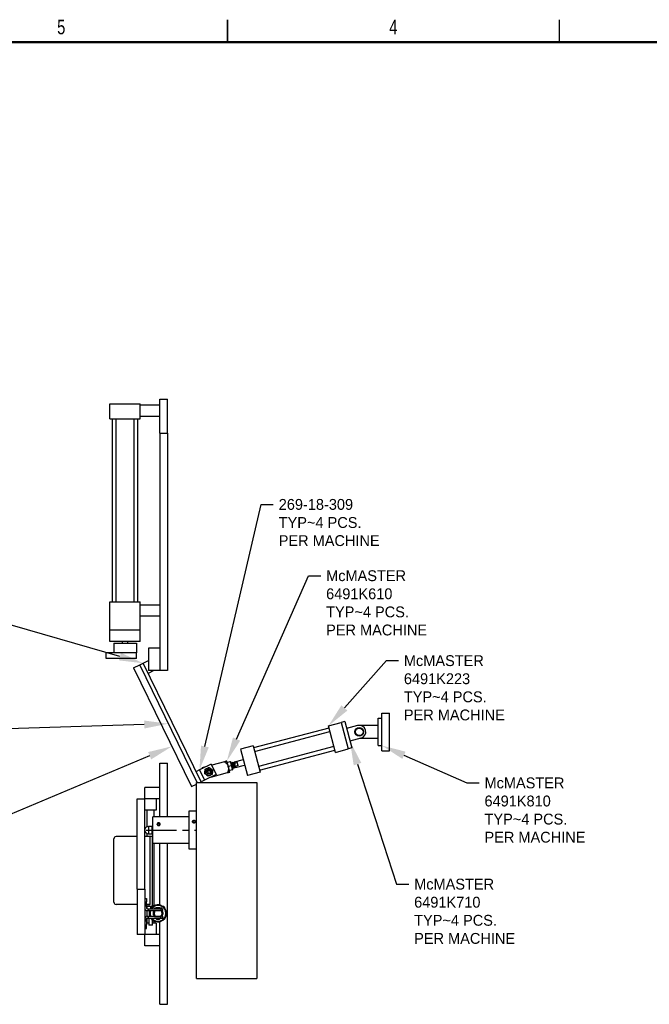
# Model space of a CAD drawing. Header units: inches. Extents: x 0.1 to 43.9, y 0.1 to 33.9.
# Tile 42 of 48: x 18.6 to 29, y 17.6 to 33.9. Entities that reach past the tile are written whole.
import ezdxf
from ezdxf import colors
from ezdxf.entities.mleader import LeaderData, LeaderLine
from ezdxf.math import Vec2, Vec3

# ---------------------------------------------------------------- set-up
doc = ezdxf.new("R2010")
doc.units = ezdxf.units.IN
doc.header["$MEASUREMENT"] = 0
doc.header["$PDSIZE"] = -1
doc.linetypes.add('CENTERX2', pattern=[0.8, 0.5, -0.1, 0.1, -0.1])
doc.styles.add('SLDTEXTSTYLE0', font='TXT', dxfattribs={"width": 0.75})

msp = doc.modelspace()

# ---------------------------------------------------------------- linework, layer by layer
at = {"color": 7, "linetype": 'Continuous', "lineweight": 25}
for p, q in [((22, 33.875), (22, 33.5)), ((22, 33.5), (22, 33.875)), ((27.5, 33.5), (27.5, 33.875)), ((20.054, 27.255), (20.054, 27.505)), ((20.054, 27.505), (20.554, 27.505)), ((20.554, 27.489), (20.554, 27.505)), ((20.554, 27.301), (20.554, 27.489)), ((20.554, 27.489), (20.882, 27.489)), ((20.882, 27.583), (21.007, 27.583)), ((20.882, 27.02), (20.882, 27.583)), ((21.007, 27.02), (21.007, 27.583)), ((20.554, 27.301), (20.882, 27.301)), ((20.554, 27.255), (20.554, 27.301)), ((20.054, 27.255), (20.554, 27.255)), ((20.092, 27.255), (20.092, 24.223)), ((20.159, 24.223), (20.159, 27.255)), ((20.449, 27.255), (20.449, 24.223)), ((20.516, 24.223), (20.516, 27.255)), ((20.882, 27.02), (20.882, 23.083)), ((20.882, 27.02), (21.007, 27.02)), ((21.007, 27.02), (21.007, 23.083)), ((20.054, 23.755), (20.054, 24.223)), ((20.054, 24.223), (20.554, 24.223)), ((20.554, 24.176), (20.554, 24.223)), ((20.554, 23.989), (20.554, 24.176)), ((20.554, 24.176), (20.882, 24.176)), ((20.554, 23.989), (20.882, 23.989)), ((20.554, 23.755), (20.554, 23.989)), ((20.054, 23.567), (20.054, 23.755)), ((20.554, 23.755), (20.054, 23.755)), ((20.554, 23.567), (20.554, 23.755)), ((20.554, 23.567), (20.054, 23.567)), ((20.117, 23.536), (20.117, 23.38)), ((20.117, 23.536), (20.492, 23.536)), ((20.257, 23.567), (20.257, 23.536)), ((20.351, 23.536), (20.351, 23.567)), ((20.492, 23.536), (20.492, 23.38)), ((19.992, 23.286), (19.992, 23.38)), ((20.492, 23.38), (19.992, 23.38)), ((20.492, 23.286), (20.492, 23.38)), ((20.492, 23.38), (20.492, 23.38)), ((20.882, 23.458), (20.695, 23.458)), ((20.695, 23.458), (20.695, 23.083)), ((20.492, 23.286), (19.992, 23.286)), ((20.548, 23.178), (20.604, 23.206)), ((20.604, 23.206), (20.695, 23.25)), ((21.563, 21.24), (20.604, 23.206)), ((20.446, 23.129), (20.548, 23.178)), ((20.446, 23.129), (21.405, 21.163)), ((21.499, 21.228), (20.548, 23.178)), ((20.779, 23.083), (20.686, 23.037)), ((20.882, 23.083), (20.695, 23.083)), ((21.007, 23.083), (20.882, 23.083)), ((24.558, 22.38), (24.683, 22.38)), ((24.558, 21.755), (24.558, 22.38)), ((24.683, 21.755), (24.683, 22.38)), ((23.672, 22.166), (23.883, 22.223)), ((23.944, 22.239), (23.883, 22.223)), ((23.883, 22.223), (24, 21.785)), ((23.944, 22.239), (24.06, 21.801)), ((24.496, 21.841), (24.496, 22.294)), ((24.496, 22.294), (24.558, 22.294)), ((23.681, 22.132), (22.435, 21.802)), ((22.451, 21.741), (23.697, 22.072)), ((23.788, 21.728), (23.672, 22.166)), ((24.155, 22.173), (23.974, 22.125)), ((24.183, 22.177), (24.496, 22.177)), ((24.211, 21.962), (24.03, 21.914)), ((24.496, 21.958), (24.197, 21.958)), ((22.426, 21.836), (22.215, 21.78)), ((22.215, 21.78), (22.331, 21.342)), ((22.426, 21.836), (22.542, 21.398)), ((23.763, 21.823), (22.517, 21.492)), ((22.533, 21.432), (23.779, 21.762)), ((23.788, 21.728), (24, 21.785)), ((24.06, 21.801), (24, 21.785)), ((24.496, 21.841), (24.558, 21.841)), ((24.558, 21.755), (24.683, 21.755)), ((20.882, 20.659), (20.882, 21.551)), ((20.882, 21.551), (21.007, 21.551)), ((21.007, 20.659), (21.007, 21.551)), ((21.953, 21.573), (21.74, 21.516)), ((22.043, 21.573), (22.003, 21.562)), ((22.062, 21.553), (22.061, 21.553)), ((22.078, 21.557), (22.076, 21.557)), ((22.093, 21.561), (22.091, 21.561)), ((22.112, 21.556), (22.105, 21.56)), ((22.261, 21.606), (22.11, 21.566)), ((22.165, 21.559), (22.115, 21.546)), ((21.537, 21.436), (21.48, 21.408)), ((21.733, 21.531), (21.537, 21.436)), ((21.537, 21.436), (21.619, 21.267)), ((21.657, 21.494), (21.575, 21.473)), ((21.575, 21.473), (21.58, 21.457)), ((21.625, 21.375), (21.628, 21.411)), ((21.696, 21.478), (21.725, 21.458)), ((21.723, 21.318), (22.001, 21.392)), ((21.733, 21.531), (21.815, 21.363)), ((21.755, 21.437), (21.752, 21.401)), ((22.061, 21.505), (22.021, 21.494)), ((22.08, 21.437), (22.039, 21.426)), ((22.092, 21.464), (22.094, 21.465)), ((22.107, 21.468), (22.109, 21.469)), ((22.115, 21.546), (22.128, 21.496)), ((22.124, 21.473), (22.125, 21.474)), ((22.124, 21.473), (22.124, 21.474)), ((22.127, 21.484), (22.129, 21.485)), ((22.179, 21.509), (22.128, 21.496)), ((22.13, 21.484), (22.131, 21.485)), ((22.134, 21.475), (22.285, 21.515)), ((22.542, 21.398), (22.331, 21.342)), ((21.487, 17.978), (21.487, 21.228)), ((21.487, 21.228), (22.487, 21.228)), ((21.539, 21.228), (21.563, 21.24)), ((21.619, 21.267), (21.563, 21.24)), ((21.815, 21.363), (21.619, 21.267)), ((21.684, 21.334), (21.655, 21.355)), ((22.487, 21.228), (22.487, 17.978)), ((20.632, 20.958), (20.632, 21.145)), ((20.882, 21.145), (20.632, 21.145)), ((20.882, 20.958), (20.882, 21.145)), ((21.405, 21.163), (21.487, 21.203)), ((20.507, 20.958), (20.632, 20.958)), ((20.507, 19.458), (20.507, 20.958)), ((20.82, 20.958), (20.632, 20.958)), ((20.632, 19.458), (20.632, 20.958)), ((20.882, 20.958), (20.82, 20.958)), ((20.82, 20.958), (20.82, 20.77)), ((20.82, 20.77), (20.632, 20.77)), ((20.663, 20.77), (20.663, 20.493)), ((20.788, 20.659), (20.788, 20.77)), ((21.487, 20.753), (21.362, 20.753)), ((21.362, 20.753), (21.362, 20.128)), ((21.362, 20.659), (20.764, 20.659)), ((20.764, 20.244), (20.764, 20.659)), ((20.756, 20.5), (20.691, 20.5)), ((20.758, 20.501), (20.756, 20.5)), ((20.756, 20.402), (20.756, 20.5)), ((20.759, 20.405), (20.756, 20.402)), ((20.759, 20.503), (20.759, 20.405)), ((20.764, 20.503), (20.759, 20.503)), ((20.764, 20.405), (20.759, 20.405)), ((20.121, 19.245), (20.121, 20.295)), ((20.507, 20.333), (20.158, 20.333)), ((20.722, 20.333), (20.632, 20.333)), ((20.663, 20.387), (20.663, 20.333)), ((20.691, 20.38), (20.756, 20.38)), ((20.759, 20.333), (20.722, 20.333)), ((20.722, 19.208), (20.722, 20.333)), ((20.756, 20.38), (20.756, 20.402)), ((20.756, 20.38), (20.758, 20.379)), ((20.764, 20.378), (20.759, 20.378)), ((20.759, 19.178), (20.759, 20.333)), ((20.764, 20.221), (20.764, 20.244)), ((20.764, 20.221), (21.362, 20.221)), ((20.788, 19.188), (20.788, 20.221)), ((20.882, 19.196), (20.882, 20.221)), ((21.007, 17.551), (21.007, 20.221)), ((21.362, 20.128), (21.487, 20.128)), ((20.507, 19.458), (20.507, 18.708)), ((20.507, 19.458), (20.632, 19.458)), ((20.632, 19.458), (20.632, 18.708)), ((20.632, 19.308), (20.662, 19.308)), ((20.662, 19.308), (20.662, 19.248)), ((20.507, 19.208), (20.158, 19.208)), ((20.632, 19.248), (20.662, 19.248)), ((20.632, 19.183), (20.662, 19.183)), ((20.662, 19.183), (20.662, 19.248)), ((20.722, 19.208), (20.662, 19.208)), ((20.662, 19.183), (20.662, 19.146)), ((20.663, 19.208), (20.663, 19.141)), ((20.663, 19.107), (20.663, 19.011)), ((20.665, 19.178), (20.665, 19.138)), ((20.665, 19.178), (20.728, 19.178)), ((20.665, 19.106), (20.665, 19.012)), ((20.672, 19.136), (20.695, 19.136)), ((20.672, 19.106), (20.695, 19.106)), ((20.695, 19.136), (20.695, 19.106)), ((20.695, 19.136), (20.896, 19.136)), ((20.695, 19.106), (20.888, 19.106)), ((20.697, 19.208), (20.697, 19.178)), ((20.728, 19.178), (20.767, 19.178)), ((20.79, 19.143), (20.79, 19.138)), ((20.914, 19.143), (20.79, 19.143)), ((20.914, 19.138), (20.79, 19.138)), ((20.827, 19.157), (20.821, 19.15)), ((20.821, 19.15), (20.821, 19.143)), ((20.821, 19.15), (20.883, 19.15)), ((20.821, 19.138), (20.821, 19.136)), ((20.827, 19.157), (20.877, 19.157)), ((20.85, 19.199), (20.85, 19.199)), ((20.851, 19.199), (20.851, 19.199)), ((20.883, 19.15), (20.877, 19.157)), ((20.883, 19.143), (20.883, 19.15)), ((20.883, 19.136), (20.883, 19.138)), ((20.888, 19.106), (20.901, 19.106)), ((20.896, 19.136), (20.93, 19.136)), ((20.901, 19.106), (20.906, 19.106)), ((20.914, 19.138), (20.914, 19.143)), ((20.915, 19.106), (20.93, 19.106)), ((20.926, 19.178), (20.948, 19.178)), ((20.93, 19.106), (20.93, 19.136)), ((20.948, 19.178), (20.948, 19.16)), ((20.662, 18.935), (20.662, 18.972)), ((20.663, 18.977), (20.663, 18.895)), ((20.672, 19.012), (20.695, 19.012)), ((20.672, 18.982), (20.695, 18.982)), ((20.695, 18.982), (20.695, 19.012)), ((20.695, 19.012), (20.888, 19.012)), ((20.695, 18.982), (20.896, 18.982)), ((20.697, 18.982), (20.697, 18.865)), ((20.759, 18.865), (20.759, 18.946)), ((20.79, 18.98), (20.79, 18.975)), ((20.914, 18.98), (20.79, 18.98)), ((20.914, 18.975), (20.79, 18.975)), ((20.821, 18.982), (20.821, 18.98)), ((20.821, 18.975), (20.821, 18.968)), ((20.821, 18.968), (20.827, 18.961)), ((20.821, 18.968), (20.883, 18.968)), ((20.827, 18.961), (20.877, 18.961)), ((20.877, 18.961), (20.883, 18.968)), ((20.883, 18.98), (20.883, 18.982)), ((20.883, 18.968), (20.883, 18.975)), ((20.901, 19.011), (20.888, 19.011)), ((20.896, 18.982), (20.93, 18.982)), ((20.913, 19.012), (20.93, 19.012)), ((20.914, 18.975), (20.914, 18.98)), ((20.93, 18.982), (20.93, 19.012)), ((20.632, 18.935), (20.662, 18.935)), ((20.632, 18.87), (20.662, 18.87)), ((20.632, 18.81), (20.662, 18.81)), ((20.662, 18.935), (20.662, 18.87)), ((20.697, 18.895), (20.662, 18.895)), ((20.662, 18.81), (20.662, 18.87)), ((20.759, 18.865), (20.697, 18.865)), ((20.82, 18.895), (20.759, 18.895)), ((20.788, 18.895), (20.788, 18.93)), ((20.82, 18.895), (20.82, 18.708)), ((20.842, 18.919), (20.843, 18.919)), ((20.844, 18.919), (20.85, 18.919)), ((20.85, 18.919), (20.851, 18.919)), ((20.882, 17.551), (20.882, 18.922)), ((20.632, 18.708), (20.507, 18.708)), ((20.632, 18.52), (20.632, 18.708)), ((20.82, 18.708), (20.632, 18.708)), ((20.882, 18.708), (20.82, 18.708)), ((20.882, 18.52), (20.882, 18.708)), ((20.882, 18.52), (20.632, 18.52)), ((21.487, 17.978), (22.487, 17.978)), ((20.882, 17.551), (21.007, 17.551))]:
    msp.add_line(p, q, dxfattribs=at)
at = {"color": 7, "linetype": 'Continuous', "lineweight": 50}
msp.add_line((0.5, 33.5), (43.5, 33.5), dxfattribs=at)
at = {"color": 7, "linetype": 'CENTERX2'}
for p, q in [((21.653, 21.419), (21.69, 21.406)), ((21.653, 21.419), (21.69, 21.406)), ((21.653, 21.419), (21.69, 21.406)), ((21.653, 21.419), (21.69, 21.406)), ((20.655, 20.44), (21.487, 20.44))]:
    msp.add_line(p, q, dxfattribs=at)
at = {"color": 8, "linetype": 'Continuous', "lineweight": 25}
for p, q in [((20.691, 20.5), (20.691, 20.38)), ((20.728, 19.178), (20.728, 19.141)), ((20.896, 19.136), (20.896, 19.106)), ((20.896, 18.982), (20.896, 19.011))]:
    msp.add_line(p, q, dxfattribs=at)
at = {"color": 7, "linetype": 'Continuous', "lineweight": 25, "flags": 128}
for points in [[(22.015, 21.492), (22.01, 21.51), (22.006, 21.527), (22.001, 21.543), (21.998, 21.556), (21.995, 21.568), (21.992, 21.576), (21.991, 21.581), (21.991, 21.583)], [(22.05, 21.574), (22.05, 21.574), (22.05, 21.572), (22.051, 21.569), (22.052, 21.565), (22.053, 21.56), (22.055, 21.554), (22.057, 21.548), (22.059, 21.54)], [(22.103, 21.554), (22.102, 21.553), (22.101, 21.553)], [(22.11, 21.566), (22.11, 21.565), (22.111, 21.561), (22.113, 21.554), (22.115, 21.546)], [(22.179, 21.509), (22.177, 21.515), (22.175, 21.521), (22.174, 21.527), (22.172, 21.534), (22.17, 21.541), (22.169, 21.547), (22.167, 21.553), (22.165, 21.559)], [(22.039, 21.402), (22.038, 21.403), (22.037, 21.408), (22.035, 21.417), (22.032, 21.428), (22.028, 21.442), (22.024, 21.458), (22.019, 21.475), (22.015, 21.492)], [(22.059, 21.54), (22.061, 21.532), (22.063, 21.524), (22.065, 21.515), (22.068, 21.506), (22.07, 21.497), (22.072, 21.489), (22.074, 21.48), (22.077, 21.472)], [(22.073, 21.546), (22.072, 21.545), (22.071, 21.545)], [(22.077, 21.472), (22.079, 21.465), (22.08, 21.458), (22.082, 21.452), (22.083, 21.447), (22.084, 21.443), (22.085, 21.441), (22.085, 21.439), (22.086, 21.438)], [(22.082, 21.472), (22.083, 21.472), (22.084, 21.473)], [(22.097, 21.476), (22.098, 21.476), (22.099, 21.477)], [(22.112, 21.48), (22.113, 21.48), (22.114, 21.481)], [(22.124, 21.473), (22.124, 21.473), (22.124, 21.473)], [(22.128, 21.496), (22.131, 21.487), (22.132, 21.481), (22.133, 21.477), (22.134, 21.475)]]:
    msp.add_lwpolyline(points, dxfattribs=at)
at = {"color": 7, "linetype": 'Continuous', "lineweight": 25}
for centre, radius in [((24.183, 22.068), 0.0703), ((24.183, 22.068), 0.0628), ((21.69, 21.406), 0.0293)]:
    msp.add_circle(centre, radius, dxfattribs=at)
at = {"color": 7, "linetype": 'Continuous'}
msp.add_circle((21.69, 21.406), 0.0391, dxfattribs=at)
msp.add_circle((21.69, 21.406), 0.0391, dxfattribs=at)
msp.add_circle((21.69, 21.406), 0.0391, dxfattribs=at)
msp.add_circle((21.69, 21.406), 0.0391, dxfattribs=at)
at = {"color": 7, "linetype": 'Continuous', "lineweight": 25}
for centre, radius, start, end in [((24.183, 22.068), 0.109, 284.86, 104.86), ((21.69, 21.406), 0.0625, 115.5098, 175.5098), ((21.69, 21.406), 0.0625, 175.5098, 235.5098), ((21.69, 21.406), 0.0625, 55.5098, 115.5098), ((21.69, 21.406), 0.0391, 312.6117, 357.6117), ((21.69, 21.406), 0.0625, 295.5098, 355.5098), ((21.69, 21.406), 0.0625, 355.5098, 55.5098), ((21.69, 21.406), 0.0625, 235.5098, 295.5098), ((20.691, 20.44), 0.06, 90, 171.0408), ((20.691, 20.44), 0.06, 188.9592, 270), ((20.862, 20.542), 0.0263, 247.4366, 287.8531), ((21.448, 20.584), 0.0263, 247.4361, 287.8573), ((20.158, 20.295), 0.0375, 90, 180), ((20.158, 19.245), 0.0375, 180, 270), ((20.672, 19.146), 0.04, 180, 270), ((20.672, 19.146), 0.01, 180, 270), ((20.842, 19.059), 0.14, 160.442, 199.558), ((20.843, 19.059), 0.14, 160.4388, 199.5612), ((20.844, 19.059), 0.14, 160.4388, 199.5612), ((20.85, 19.059), 0.14, 160.4388, 199.5612), ((20.85, 19.059), 0.14, 160.4388, 199.5612), ((20.851, 19.059), 0.14, 160.4388, 179.9999), ((20.851, 19.059), 0.13, 158.8651, 179.9994), ((20.842, 19.059), 0.14, 90.0009, 146.6951), ((20.843, 19.059), 0.14, 100.2304, 146.6958), ((20.844, 19.059), 0.14, 100.3407, 146.6961), ((20.85, 19.059), 0.14, 90.0003, 146.6956), ((20.85, 19.059), 0.14, 109.1048, 146.696), ((20.851, 19.059), 0.14, 213.3062, 146.6938), ((20.851, 19.059), 0.13, 216.2532, 143.7468), ((20.853, 19.059), 0.0677, 135.4503, 224.5497), ((20.853, 19.059), 0.0677, 315.4508, 44.5492), ((20.672, 18.972), 0.04, 90, 180), ((20.672, 18.972), 0.01, 90, 180), ((20.851, 19.059), 0.14, 179.9999, 199.5612), ((20.851, 19.059), 0.13, 180.0004, 201.1349), ((20.842, 19.059), 0.14, 213.3047, 269.9993), ((20.843, 19.059), 0.14, 213.3042, 269.9998), ((20.844, 19.059), 0.14, 213.3042, 269.9998), ((20.85, 19.059), 0.14, 213.305, 269.9991), ((20.85, 19.059), 0.14, 213.3042, 269.9998)]:
    msp.add_arc(centre, radius, start, end, dxfattribs=at)
for points, knots in [([(21.991, 21.583), (21.991, 21.583), (21.99, 21.583), (21.983, 21.581), (21.97, 21.577), (21.959, 21.574), (21.953, 21.573)], [0, 0, 0, 0, 0.08936, 0.414843, 0.705179, 1, 1, 1, 1]), ([(21.953, 21.573), (21.961, 21.566), (21.976, 21.553), (21.997, 21.53), (22.01, 21.509), (22.014, 21.495), (22.015, 21.492)], [0, 0, 0, 0, 0.291059, 0.585156, 0.910639, 1, 1, 1, 1]), ([(22.003, 21.562), (22, 21.561), (21.997, 21.56), (21.997, 21.56), (21.997, 21.56)], [0, 0, 0, 0, 0.776472, 1, 1, 1, 1]), ([(22.006, 21.526), (22.005, 21.527), (22.003, 21.538), (22.003, 21.551), (22.003, 21.562)], [0, 0, 0, 0, 0.070216, 1, 1, 1, 1]), ([(22.05, 21.574), (22.049, 21.574), (22.049, 21.574), (22.046, 21.573), (22.043, 21.573)], [0, 0, 0, 0, 0.223527, 1, 1, 1, 1]), ([(22.043, 21.573), (22.047, 21.568), (22.053, 21.557), (22.057, 21.546), (22.059, 21.54)], [0, 0, 0, 0, 0.495462, 1, 1, 1, 1]), ([(22.06, 21.553), (22.06, 21.551), (22.059, 21.548), (22.058, 21.544), (22.058, 21.543)], [0, 0, 0, 0, 0.594611, 1, 1, 1, 1]), ([(22.061, 21.552), (22.061, 21.552), (22.061, 21.554), (22.062, 21.55), (22.066, 21.541), (22.071, 21.526), (22.076, 21.509), (22.082, 21.491), (22.087, 21.476), (22.091, 21.466), (22.092, 21.465), (22.092, 21.464)], [0, 0, 0, 0, 0.029877, 0.151142, 0.272407, 0.393673, 0.514937, 0.636205, 0.757469, 0.878734, 1, 1, 1, 1]), ([(22.071, 21.545), (22.07, 21.546), (22.067, 21.549), (22.064, 21.552), (22.063, 21.553)], [0, 0, 0, 0, 0.499734, 1, 1, 1, 1]), ([(22.063, 21.553), (22.063, 21.552), (22.064, 21.551), (22.068, 21.541), (22.073, 21.527), (22.078, 21.509), (22.084, 21.492), (22.089, 21.477), (22.092, 21.467), (22.094, 21.464), (22.094, 21.465), (22.094, 21.466)], [0, 0, 0, 0, 0.094998, 0.219998, 0.344998, 0.469997, 0.594998, 0.719998, 0.844998, 0.969998, 1, 1, 1, 1]), ([(22.076, 21.557), (22.075, 21.555), (22.074, 21.551), (22.073, 21.547), (22.072, 21.546)], [0, 0, 0, 0, 0.513492, 1, 1, 1, 1]), ([(22.076, 21.556), (22.076, 21.556), (22.076, 21.558), (22.077, 21.554), (22.081, 21.545), (22.086, 21.53), (22.091, 21.513), (22.097, 21.495), (22.102, 21.48), (22.106, 21.47), (22.107, 21.469), (22.107, 21.468)], [0, 0, 0, 0, 0.029877, 0.151143, 0.272407, 0.393672, 0.51494, 0.636204, 0.757468, 0.878735, 1, 1, 1, 1]), ([(22.086, 21.549), (22.085, 21.55), (22.082, 21.553), (22.079, 21.556), (22.078, 21.557)], [0, 0, 0, 0, 0.499769, 1, 1, 1, 1]), ([(22.078, 21.557), (22.078, 21.556), (22.079, 21.555), (22.083, 21.545), (22.088, 21.531), (22.093, 21.513), (22.099, 21.496), (22.104, 21.481), (22.107, 21.471), (22.109, 21.468), (22.109, 21.469), (22.109, 21.47)], [0, 0, 0, 0, 0.0949976, 0.2199994, 0.3449993, 0.4699979, 0.5949965, 0.7199954, 0.8449972, 0.9699974, 1, 1, 1, 1]), ([(22.088, 21.55), (22.087, 21.549), (22.087, 21.549), (22.086, 21.549), (22.086, 21.549)], [0, 0, 0, 0, 0.537182, 1, 1, 1, 1]), ([(22.086, 21.548), (22.087, 21.548), (22.087, 21.547), (22.09, 21.54), (22.094, 21.528), (22.099, 21.515), (22.104, 21.501), (22.108, 21.489), (22.111, 21.482), (22.112, 21.479), (22.112, 21.48), (22.112, 21.48)], [0, 0, 0, 0, 0.091968, 0.221672, 0.351382, 0.481091, 0.610793, 0.740503, 0.87021, 0.999918, 1, 1, 1, 1]), ([(22.091, 21.561), (22.09, 21.559), (22.089, 21.555), (22.088, 21.551), (22.088, 21.55)], [0, 0, 0, 0, 0.5135412, 1, 1, 1, 1]), ([(22.088, 21.55), (22.088, 21.549), (22.089, 21.548), (22.092, 21.54), (22.096, 21.529), (22.101, 21.515), (22.106, 21.501), (22.11, 21.49), (22.113, 21.482), (22.113, 21.481), (22.114, 21.481)], [0, 0, 0, 0, 0.1282717, 0.2565826, 0.3848924, 0.5132034, 0.6415113, 0.7698252, 0.8981361, 1, 1, 1, 1]), ([(22.091, 21.56), (22.091, 21.56), (22.091, 21.562), (22.092, 21.558), (22.096, 21.549), (22.101, 21.534), (22.107, 21.517), (22.112, 21.499), (22.117, 21.484), (22.121, 21.475), (22.122, 21.473), (22.122, 21.473)], [0, 0, 0, 0, 0.030492, 0.154258, 0.278022, 0.401786, 0.525549, 0.649317, 0.773082, 0.896845, 1, 1, 1, 1]), ([(22.101, 21.553), (22.1, 21.554), (22.097, 21.557), (22.094, 21.56), (22.093, 21.561)], [0, 0, 0, 0, 0.499734, 1, 1, 1, 1]), ([(22.093, 21.561), (22.094, 21.56), (22.094, 21.559), (22.098, 21.549), (22.103, 21.535), (22.108, 21.517), (22.114, 21.5), (22.119, 21.485), (22.122, 21.476), (22.123, 21.474), (22.124, 21.473)], [0, 0, 0, 0, 0.103257, 0.239122, 0.374989, 0.510858, 0.646724, 0.782589, 0.918456, 1, 1, 1, 1]), ([(22.101, 21.552), (22.102, 21.552), (22.103, 21.551), (22.105, 21.544), (22.109, 21.532), (22.114, 21.519), (22.119, 21.505), (22.123, 21.493), (22.126, 21.486), (22.127, 21.483), (22.127, 21.484), (22.127, 21.484)], [0, 0, 0, 0, 0.091968, 0.221675, 0.351381, 0.48109, 0.610798, 0.740504, 0.870211, 0.999919, 1, 1, 1, 1]), ([(22.105, 21.56), (22.104, 21.56), (22.104, 21.558), (22.103, 21.555), (22.103, 21.554)], [0, 0, 0, 0, 0.190392, 1, 1, 1, 1]), ([(22.103, 21.554), (22.103, 21.553), (22.104, 21.552), (22.107, 21.544), (22.111, 21.533), (22.116, 21.519), (22.121, 21.505), (22.125, 21.494), (22.128, 21.486), (22.129, 21.484), (22.129, 21.485), (22.129, 21.485)], [0, 0, 0, 0, 0.124961, 0.249961, 0.374964, 0.499959, 0.624961, 0.749963, 0.874961, 0.999961, 1, 1, 1, 1]), ([(22.13, 21.484), (22.13, 21.484), (22.13, 21.484), (22.128, 21.488), (22.126, 21.495), (22.122, 21.506), (22.118, 21.519), (22.114, 21.532), (22.111, 21.544), (22.108, 21.553), (22.105, 21.559), (22.105, 21.56), (22.105, 21.56)], [0, 0, 0, 0, 0.066466, 0.1677, 0.270073, 0.373361, 0.479025, 0.584602, 0.693356, 0.802266, 0.913046, 1, 1, 1, 1]), ([(21.628, 21.411), (21.628, 21.412), (21.629, 21.424), (21.63, 21.436), (21.631, 21.447)], [0, 0, 0, 0, 0.070219, 1, 1, 1, 1]), ([(21.631, 21.447), (21.639, 21.451), (21.649, 21.456), (21.66, 21.461), (21.663, 21.462)], [0, 0, 0, 0, 0.757985, 1, 1, 1, 1]), ([(21.716, 21.377), (21.713, 21.375), (21.706, 21.369), (21.692, 21.366), (21.677, 21.368), (21.663, 21.376), (21.654, 21.388), (21.65, 21.404), (21.652, 21.419), (21.66, 21.433), (21.672, 21.442), (21.688, 21.446), (21.703, 21.444), (21.716, 21.436), (21.725, 21.426), (21.726, 21.419), (21.727, 21.417)], [0, 0, 0, 0, 0.056284, 0.132288, 0.208293, 0.284299, 0.360305, 0.436309, 0.512315, 0.588321, 0.664326, 0.74033, 0.816336, 0.892341, 0.968346, 1, 1, 1, 1]), ([(21.676, 21.44), (21.674, 21.439), (21.668, 21.437), (21.66, 21.43), (21.654, 21.419), (21.651, 21.407), (21.652, 21.396), (21.654, 21.391), (21.655, 21.389)], [0, 0, 0, 0, 0.101983, 0.302171, 0.506486, 0.710626, 0.92084, 1, 1, 1, 1]), ([(21.729, 21.404), (21.729, 21.408), (21.728, 21.416), (21.722, 21.428), (21.713, 21.437), (21.701, 21.442), (21.688, 21.444), (21.676, 21.44), (21.666, 21.433), (21.658, 21.423), (21.655, 21.412), (21.655, 21.4), (21.66, 21.389), (21.668, 21.38), (21.678, 21.375), (21.689, 21.373), (21.7, 21.375), (21.71, 21.381), (21.717, 21.389), (21.721, 21.399), (21.72, 21.406), (21.72, 21.409)], [0, 0, 0, 0, 0.0503747, 0.109377, 0.1677615, 0.2250935, 0.2823245, 0.337993, 0.3936959, 0.4480579, 0.5020774, 0.5552894, 0.6076333, 0.6596913, 0.7103709, 0.7610918, 0.8102756, 0.8593107, 0.9073377, 0.9546949, 1, 1, 1, 1]), ([(21.663, 21.462), (21.672, 21.467), (21.683, 21.472), (21.693, 21.477), (21.696, 21.478)], [0, 0, 0, 0, 0.776075, 1, 1, 1, 1]), ([(21.72, 21.409), (21.72, 21.41), (21.719, 21.415), (21.716, 21.422), (21.711, 21.427), (21.709, 21.43)], [0, 0, 0, 0, 0.147711, 0.576974, 1, 1, 1, 1]), ([(21.709, 21.43), (21.712, 21.426), (21.718, 21.42), (21.719, 21.412), (21.72, 21.408)], [0, 0, 0, 0, 0.539353, 1, 1, 1, 1]), ([(21.709, 21.43), (21.712, 21.428), (21.717, 21.424), (21.723, 21.414), (21.726, 21.404), (21.725, 21.392), (21.721, 21.383), (21.718, 21.379), (21.716, 21.377)], [0, 0, 0, 0, 0.170518, 0.340808, 0.524886, 0.717829, 0.913682, 1, 1, 1, 1]), ([(21.725, 21.458), (21.726, 21.457), (21.736, 21.45), (21.746, 21.443), (21.755, 21.437)], [0, 0, 0, 0, 0.070206, 1, 1, 1, 1]), ([(21.752, 21.401), (21.752, 21.4), (21.751, 21.388), (21.75, 21.376), (21.749, 21.365)], [0, 0, 0, 0, 0.0702202, 1, 1, 1, 1]), ([(22.015, 21.492), (22.016, 21.484), (22.019, 21.468), (22.016, 21.444), (22.011, 21.418), (22.005, 21.401), (22.001, 21.392)], [0, 0, 0, 0, 0.237625, 0.468911, 0.7057, 1, 1, 1, 1]), ([(22.001, 21.392), (22.007, 21.393), (22.018, 21.396), (22.031, 21.4), (22.038, 21.401), (22.039, 21.402), (22.039, 21.402)], [0, 0, 0, 0, 0.2910588, 0.5851575, 0.9106396, 1, 1, 1, 1]), ([(22.021, 21.494), (22.018, 21.499), (22.011, 21.509), (22.008, 21.52), (22.006, 21.526)], [0, 0, 0, 0, 0.495458, 1, 1, 1, 1]), ([(22.024, 21.458), (22.024, 21.459), (22.021, 21.471), (22.021, 21.483), (22.021, 21.494)], [0, 0, 0, 0, 0.070213, 1, 1, 1, 1]), ([(22.039, 21.426), (22.036, 21.431), (22.029, 21.441), (22.026, 21.453), (22.024, 21.458)], [0, 0, 0, 0, 0.495458, 1, 1, 1, 1]), ([(22.033, 21.424), (22.033, 21.424), (22.033, 21.424), (22.036, 21.425), (22.039, 21.426)], [0, 0, 0, 0, 0.223527, 1, 1, 1, 1]), ([(22.059, 21.54), (22.059, 21.539), (22.062, 21.528), (22.062, 21.516), (22.061, 21.505)], [0, 0, 0, 0, 0.070213, 1, 1, 1, 1]), ([(22.059, 21.54), (22.059, 21.54), (22.059, 21.539), (22.062, 21.532), (22.066, 21.521), (22.071, 21.507), (22.075, 21.493), (22.079, 21.482), (22.082, 21.474), (22.083, 21.473), (22.084, 21.473)], [0, 0, 0, 0, 0.046771, 0.187075, 0.327384, 0.467693, 0.607996, 0.748306, 0.888613, 1, 1, 1, 1]), ([(22.061, 21.505), (22.065, 21.5), (22.071, 21.489), (22.075, 21.478), (22.077, 21.472)], [0, 0, 0, 0, 0.495462, 1, 1, 1, 1]), ([(22.063, 21.524), (22.063, 21.522), (22.065, 21.518), (22.069, 21.506), (22.073, 21.493), (22.078, 21.481), (22.08, 21.474), (22.082, 21.471), (22.082, 21.472), (22.082, 21.472)], [0, 0, 0, 0, 0.062491, 0.249972, 0.437446, 0.624929, 0.812403, 0.999883, 1, 1, 1, 1]), ([(22.071, 21.544), (22.072, 21.544), (22.072, 21.543), (22.075, 21.536), (22.079, 21.524), (22.084, 21.511), (22.089, 21.497), (22.093, 21.485), (22.096, 21.478), (22.097, 21.475), (22.097, 21.476), (22.097, 21.476)], [0, 0, 0, 0, 0.091968, 0.221675, 0.351381, 0.481089, 0.610798, 0.740504, 0.870211, 0.999919, 1, 1, 1, 1]), ([(22.073, 21.546), (22.073, 21.545), (22.074, 21.544), (22.077, 21.536), (22.081, 21.525), (22.086, 21.511), (22.09, 21.497), (22.095, 21.486), (22.097, 21.478), (22.098, 21.477), (22.099, 21.477)], [0, 0, 0, 0, 0.128271, 0.256582, 0.384894, 0.513202, 0.641515, 0.769825, 0.898136, 1, 1, 1, 1]), ([(22.077, 21.472), (22.077, 21.471), (22.08, 21.46), (22.08, 21.448), (22.08, 21.437)], [0, 0, 0, 0, 0.070213, 1, 1, 1, 1]), ([(22.079, 21.461), (22.08, 21.463), (22.081, 21.467), (22.082, 21.47), (22.082, 21.472)], [0, 0, 0, 0, 0.513101, 1, 1, 1, 1]), ([(22.08, 21.437), (22.082, 21.437), (22.085, 21.438), (22.086, 21.438), (22.086, 21.438)], [0, 0, 0, 0, 0.776473, 1, 1, 1, 1]), ([(22.084, 21.473), (22.085, 21.471), (22.088, 21.468), (22.091, 21.466), (22.092, 21.464)], [0, 0, 0, 0, 0.49986, 1, 1, 1, 1]), ([(22.094, 21.465), (22.095, 21.467), (22.096, 21.471), (22.097, 21.474), (22.097, 21.476)], [0, 0, 0, 0, 0.513077, 1, 1, 1, 1]), ([(22.099, 21.477), (22.1, 21.475), (22.103, 21.472), (22.106, 21.47), (22.107, 21.468)], [0, 0, 0, 0, 0.49986, 1, 1, 1, 1]), ([(22.109, 21.469), (22.11, 21.471), (22.111, 21.475), (22.112, 21.478), (22.112, 21.48)], [0, 0, 0, 0, 0.513101, 1, 1, 1, 1]), ([(22.114, 21.481), (22.115, 21.479), (22.118, 21.477), (22.121, 21.474), (22.122, 21.472)], [0, 0, 0, 0, 0.49986, 1, 1, 1, 1]), ([(22.125, 21.475), (22.125, 21.476), (22.126, 21.479), (22.127, 21.482), (22.127, 21.484)], [0, 0, 0, 0, 0.401642, 1, 1, 1, 1]), ([(21.655, 21.355), (21.654, 21.355), (21.644, 21.362), (21.634, 21.369), (21.625, 21.375)], [0, 0, 0, 0, 0.070206, 1, 1, 1, 1]), ([(21.717, 21.35), (21.714, 21.348), (21.703, 21.343), (21.692, 21.338), (21.684, 21.334)], [0, 0, 0, 0, 0.2420163, 1, 1, 1, 1]), ([(21.749, 21.365), (21.747, 21.364), (21.737, 21.359), (21.725, 21.354), (21.717, 21.35)], [0, 0, 0, 0, 0.2239127, 1, 1, 1, 1]), ([(21.433, 20.598), (21.431, 20.597), (21.427, 20.594), (21.423, 20.587), (21.421, 20.58), (21.423, 20.572), (21.427, 20.566), (21.433, 20.56), (21.441, 20.557), (21.45, 20.557), (21.459, 20.559), (21.467, 20.564), (21.472, 20.57), (21.475, 20.578), (21.474, 20.585), (21.47, 20.592), (21.465, 20.597), (21.457, 20.601), (21.448, 20.602), (21.44, 20.601), (21.435, 20.599), (21.433, 20.598)], [0, 0, 0, 0, 0.047004, 0.101056, 0.153106, 0.203687, 0.254288, 0.306304, 0.36035, 0.416124, 0.47273, 0.529043, 0.583927, 0.636659, 0.68757, 0.73799, 0.789441, 0.842831, 0.898134, 0.95459, 1, 1, 1, 1]), ([(21.438, 20.56), (21.436, 20.561), (21.431, 20.563), (21.427, 20.569), (21.425, 20.576), (21.425, 20.583), (21.429, 20.589), (21.434, 20.594), (21.441, 20.597), (21.448, 20.598), (21.456, 20.596), (21.462, 20.592), (21.466, 20.587), (21.468, 20.581), (21.468, 20.574), (21.466, 20.568), (21.461, 20.564), (21.455, 20.56), (21.449, 20.559), (21.442, 20.56), (21.439, 20.562), (21.437, 20.563)], [0, 0, 0, 0, 0.0587465, 0.1175378, 0.1747869, 0.2320238, 0.2882245, 0.3439244, 0.3990749, 0.4532372, 0.5073281, 0.5599648, 0.6126287, 0.664089, 0.715208, 0.765618, 0.8152013, 0.8645479, 0.9126054, 0.9606969, 1, 1, 1, 1]), ([(21.43, 20.573), (21.429, 20.574), (21.429, 20.577), (21.43, 20.583), (21.434, 20.588), (21.441, 20.592), (21.448, 20.593), (21.455, 20.591), (21.461, 20.587), (21.465, 20.581), (21.467, 20.577), (21.467, 20.575), (21.467, 20.575)], [0, 0, 0, 0, 0.0587418, 0.1762605, 0.293775, 0.4112957, 0.5288105, 0.6463356, 0.7638489, 0.8813724, 0.9988829, 1, 1, 1, 1]), ([(21.429, 20.576), (21.429, 20.576), (21.429, 20.578), (21.43, 20.582), (21.434, 20.588), (21.441, 20.591), (21.448, 20.592), (21.455, 20.591), (21.461, 20.587), (21.465, 20.581), (21.467, 20.576), (21.467, 20.574), (21.467, 20.574)], [0, 0, 0, 0, 0.001042, 0.125908, 0.250765, 0.375629, 0.500486, 0.625355, 0.750211, 0.875066, 0.999932, 1, 1, 1, 1]), ([(21.43, 20.573), (21.43, 20.572), (21.43, 20.568), (21.434, 20.563), (21.439, 20.56), (21.446, 20.558), (21.452, 20.558), (21.455, 20.559), (21.456, 20.559)], [0, 0, 0, 0, 0.1700508, 0.3465186, 0.5257899, 0.7229648, 0.9198842, 1, 1, 1, 1]), ([(21.437, 20.563), (21.437, 20.563), (21.436, 20.564), (21.434, 20.566), (21.431, 20.569), (21.43, 20.571), (21.43, 20.573)], [0, 0, 0, 0, 0.1337019, 0.3457589, 0.5578001, 1, 1, 1, 1]), ([(20.756, 20.5), (20.756, 20.5), (20.757, 20.501), (20.758, 20.502), (20.759, 20.503)], [0, 0, 0, 0, 0.11793, 1, 1, 1, 1]), ([(20.841, 20.551), (20.842, 20.552), (20.846, 20.556), (20.854, 20.559), (20.863, 20.56), (20.872, 20.558), (20.88, 20.554), (20.886, 20.548), (20.888, 20.541), (20.888, 20.534), (20.885, 20.527), (20.88, 20.521), (20.873, 20.517), (20.864, 20.515), (20.855, 20.516), (20.846, 20.519), (20.84, 20.525), (20.836, 20.532), (20.835, 20.54), (20.837, 20.546), (20.84, 20.549), (20.841, 20.551)], [0, 0, 0, 0, 0.047744, 0.101608, 0.15787, 0.215441, 0.272908, 0.328743, 0.381642, 0.431702, 0.480728, 0.53094, 0.583771, 0.63933, 0.696628, 0.75429, 0.810828, 0.864761, 0.915611, 0.964717, 1, 1, 1, 1]), ([(20.852, 20.518), (20.85, 20.519), (20.845, 20.521), (20.841, 20.527), (20.839, 20.534), (20.839, 20.541), (20.843, 20.547), (20.848, 20.552), (20.855, 20.555), (20.862, 20.556), (20.87, 20.554), (20.876, 20.55), (20.88, 20.545), (20.882, 20.539), (20.882, 20.532), (20.88, 20.526), (20.875, 20.522), (20.869, 20.518), (20.863, 20.517), (20.856, 20.518), (20.853, 20.52), (20.851, 20.521)], [0, 0, 0, 0, 0.0587451, 0.117533, 0.1747845, 0.2320238, 0.2882239, 0.3439214, 0.3990713, 0.4532339, 0.5073259, 0.5599629, 0.6126298, 0.6640928, 0.715212, 0.7656178, 0.8152, 0.8645515, 0.9126063, 0.9606986, 1, 1, 1, 1]), ([(20.844, 20.531), (20.843, 20.532), (20.843, 20.536), (20.844, 20.541), (20.848, 20.546), (20.855, 20.55), (20.862, 20.551), (20.869, 20.549), (20.875, 20.545), (20.879, 20.54), (20.881, 20.535), (20.881, 20.533), (20.881, 20.533)], [0, 0, 0, 0, 0.058749, 0.1762615, 0.2937776, 0.4112943, 0.5288095, 0.6463273, 0.7638435, 0.8813605, 0.9988744, 1, 1, 1, 1]), ([(20.843, 20.534), (20.843, 20.534), (20.843, 20.536), (20.844, 20.54), (20.848, 20.546), (20.855, 20.549), (20.862, 20.55), (20.869, 20.549), (20.875, 20.545), (20.879, 20.539), (20.881, 20.534), (20.881, 20.532), (20.881, 20.532)], [0, 0, 0, 0, 0.001045, 0.125901, 0.250756, 0.375625, 0.500482, 0.625344, 0.750204, 0.875065, 0.999922, 1, 1, 1, 1]), ([(20.844, 20.531), (20.844, 20.53), (20.844, 20.526), (20.848, 20.522), (20.853, 20.518), (20.86, 20.516), (20.866, 20.516), (20.869, 20.517), (20.87, 20.517)], [0, 0, 0, 0, 0.170046, 0.346506, 0.525781, 0.72297, 0.919886, 1, 1, 1, 1]), ([(20.851, 20.521), (20.851, 20.521), (20.85, 20.522), (20.848, 20.524), (20.845, 20.527), (20.844, 20.529), (20.844, 20.531)], [0, 0, 0, 0, 0.133709, 0.345744, 0.557801, 1, 1, 1, 1]), ([(20.756, 20.38), (20.756, 20.38), (20.757, 20.379), (20.758, 20.378), (20.759, 20.378)], [0, 0, 0, 0, 0.117926, 1, 1, 1, 1]), ([(20.791, 19.011), (20.79, 19.013), (20.784, 19.02), (20.777, 19.035), (20.773, 19.056), (20.776, 19.078), (20.782, 19.095), (20.788, 19.104), (20.79, 19.106)], [0, 0, 0, 0, 0.048, 0.261383, 0.472408, 0.68167, 0.895218, 1, 1, 1, 1]), ([(20.791, 19.106), (20.789, 19.103), (20.782, 19.093), (20.776, 19.074), (20.775, 19.049), (20.782, 19.027), (20.79, 19.016), (20.793, 19.011)], [0, 0, 0, 0, 0.1202666, 0.339418, 0.5946881, 0.8486341, 1, 1, 1, 1]), ([(20.784, 19.048), (20.783, 19.056), (20.781, 19.07), (20.787, 19.091), (20.794, 19.102), (20.796, 19.106)], [0, 0, 0, 0, 0.365199, 0.729982, 1, 1, 1, 1]), ([(20.784, 19.048), (20.784, 19.056), (20.783, 19.07), (20.79, 19.089), (20.797, 19.101), (20.802, 19.106), (20.802, 19.106)], [0, 0, 0, 0, 0.3576241, 0.662126, 0.9642854, 1, 1, 1, 1]), ([(20.797, 19.1), (20.796, 19.099), (20.793, 19.094), (20.787, 19.082), (20.783, 19.065), (20.784, 19.053), (20.784, 19.048)], [0, 0, 0, 0, 0.064182, 0.322146, 0.750892, 1, 1, 1, 1]), ([(20.795, 19.187), (20.796, 19.188), (20.797, 19.188), (20.806, 19.192), (20.82, 19.196), (20.836, 19.199), (20.847, 19.199), (20.851, 19.199)], [0, 0, 0, 0, 0.20077, 0.414522, 0.637148, 0.857396, 1, 1, 1, 1]), ([(20.85, 19.199), (20.846, 19.199), (20.836, 19.199), (20.822, 19.196), (20.808, 19.193), (20.798, 19.189), (20.795, 19.187), (20.795, 19.187), (20.795, 19.187)], [0, 0, 0, 0, 0.138599, 0.323288, 0.50527, 0.761438, 0.985316, 1, 1, 1, 1]), ([(20.802, 19.106), (20.802, 19.106), (20.8, 19.104), (20.798, 19.102), (20.797, 19.1)], [0, 0, 0, 0, 0.0025315, 1, 1, 1, 1]), ([(20.909, 19.011), (20.91, 19.013), (20.916, 19.021), (20.924, 19.037), (20.927, 19.062), (20.921, 19.087), (20.912, 19.101), (20.906, 19.106), (20.906, 19.106)], [0, 0, 0, 0, 0.048611, 0.28889, 0.527113, 0.764962, 0.999603, 1, 1, 1, 1]), ([(20.906, 19.106), (20.907, 19.106), (20.908, 19.106), (20.911, 19.106), (20.914, 19.106), (20.915, 19.106)], [0, 0, 0, 0, 0.191969, 0.595971, 1, 1, 1, 1]), ([(20.915, 19.106), (20.918, 19.102), (20.924, 19.092), (20.93, 19.074), (20.931, 19.054), (20.927, 19.031), (20.919, 19.018), (20.915, 19.011)], [0, 0, 0, 0, 0.170704, 0.342133, 0.550922, 0.762647, 1, 1, 1, 1]), ([(20.79, 19.011), (20.785, 19.021), (20.776, 19.036), (20.774, 19.061), (20.776, 19.079), (20.781, 19.089), (20.783, 19.092)], [0, 0, 0, 0, 0.374137, 0.625081, 0.877824, 1, 1, 1, 1]), ([(20.909, 19.011), (20.908, 19.011), (20.905, 19.011), (20.903, 19.011), (20.901, 19.011)], [0, 0, 0, 0, 0.368243, 1, 1, 1, 1]), ([(20.915, 19.011), (20.913, 19.011), (20.911, 19.011), (20.909, 19.011), (20.909, 19.011)], [0, 0, 0, 0, 0.885402, 1, 1, 1, 1])]:
    msp.add_open_spline(points, degree=3, knots=knots, dxfattribs=at)
at = {"color": 7, "linetype": 'Continuous'}
msp.add_point((21.653, 21.419), dxfattribs=at)
msp.add_point((21.653, 21.419), dxfattribs=at)
msp.add_point((21.653, 21.419), dxfattribs=at)
msp.add_point((21.653, 21.419), dxfattribs=at)

# ---------------------------------------------------------------- texts
at = {"color": 7, "linetype": 'Continuous', "lineweight": 0, "char_height": 0.24, "attachment_point": 2, "style": 'SLDTEXTSTYLE0'}
for s, insert in [('5', (19.248, 33.873)), ('4', (24.748, 33.873))]:
    msp.add_mtext(s, dxfattribs=dict(at, insert=insert))

# ---------------------------------------------------------------- leaders
ml = msp.add_multileader_mtext('Standard')
ml.set_content('269-18-309\\PTYP~4 PCS.\\PPER MACHINE', color=256)
ml.set_leader_properties()
ml.build(insert=Vec2(0, 0))
ml.multileader.update_dxf_attribs({"dogleg_length": 0.2, "arrow_head_size": 0.4})
ctx = ml.context
ctx.base_point, ctx.char_height, ctx.arrow_head_size, ctx.landing_gap_size, ctx.plane_origin = Vec3(22.76, 25.839), 0.18, 0.4, 0.09, Vec3(21.537, 21.436)
notes = []
notes.append((ctx, [(0, (1, 1, 0), (22.56, 25.839), (1, 0), 0.2, [(0, [(21.537, 21.436)], 0, [])])]))
ctx.mtext.insert, ctx.mtext.flow_direction = Vec3(22.85, 25.929), 5
ml = msp.add_multileader_mtext('Standard')
ml.set_content('McMASTER\\P6491K610\\PTYP~4 PCS.\\PPER MACHINE', color=256)
ml.set_leader_properties()
ml.build(insert=Vec2(0, 0))
ml.multileader.update_dxf_attribs({"dogleg_length": 0.2, "arrow_head_size": 0.4})
ctx = ml.context
ctx.base_point, ctx.char_height, ctx.arrow_head_size, ctx.landing_gap_size, ctx.plane_origin = Vec3(23.545, 24.657), 0.18, 0.4, 0.09, Vec3(21.991, 21.583)
notes.append((ctx, [(0, (1, 1, 0), (23.345, 24.657), (1, 0), 0.2, [(0, [(21.991, 21.583)], 0, [])])]))
ctx.mtext.insert, ctx.mtext.flow_direction = Vec3(23.635, 24.747), 5
ml = msp.add_multileader_mtext('Standard')
ml.set_content('269-18-306\\PTYP~4 PCS.\\PPER MACHINE', color=256)
ml.set_leader_properties()
ml.build(insert=Vec2(0, 0))
ml.multileader.update_dxf_attribs({"dogleg_length": 0.2, "arrow_head_size": 0.4})
ctx = ml.context
ctx.base_point, ctx.char_height, ctx.arrow_head_size, ctx.landing_gap_size, ctx.plane_origin = Vec3(15.708, 23.971), 0.18, 0.4, 0.09, Vec3(20.604, 23.206)
ctx.text_align_type = 2
notes.append((ctx, [(0, (1, 1, 0), (17.948, 23.971), (-1, 0), 0.2, [(0, [(20.604, 23.206)], 0, [])])]))
ctx.mtext.insert, ctx.mtext.alignment, ctx.mtext.flow_direction = Vec3(17.658, 24.061), 3, 5
ml = msp.add_multileader_mtext('Standard')
ml.set_content('McMASTER\\P6491K223\\PTYP~4 PCS.\\PPER MACHINE', color=256)
ml.set_leader_properties()
ml.build(insert=Vec2(0, 0))
ml.multileader.update_dxf_attribs({"dogleg_length": 0.2, "arrow_head_size": 0.4})
ctx = ml.context
ctx.base_point, ctx.char_height, ctx.arrow_head_size, ctx.landing_gap_size, ctx.plane_origin = Vec3(24.833, 23.249), 0.18, 0.4, 0.09, Vec3(23.672, 22.166)
notes.append((ctx, [(0, (1, 1, 0), (24.633, 23.249), (1, 0), 0.2, [(0, [(23.672, 22.166)], 0, [])])]))
ctx.mtext.insert, ctx.mtext.flow_direction = Vec3(24.923, 23.339), 5
ml = msp.add_multileader_mtext('Standard')
ml.set_content('269-18-307\\PTYP~4 PCS.\\PPER MACHINE', color=256)
ml.set_leader_properties()
ml.build(insert=Vec2(0, 0))
ml.multileader.update_dxf_attribs({"dogleg_length": 0.2, "arrow_head_size": 0.4})
ctx = ml.context
ctx.base_point, ctx.char_height, ctx.arrow_head_size, ctx.landing_gap_size, ctx.plane_origin = Vec3(15.343, 22.093), 0.18, 0.4, 0.09, Vec3(21.023, 22.203)
ctx.text_align_type = 2
notes.append((ctx, [(0, (1, 1, 0), (17.583, 22.093), (-1, 0), 0.2, [(0, [(21.023, 22.203)], 0, [])])]))
ctx.mtext.insert, ctx.mtext.alignment, ctx.mtext.flow_direction = Vec3(17.293, 22.183), 3, 5
ml = msp.add_multileader_mtext('Standard')
ml.set_content('McMASTER\\P6491K710\\PTYP~4 PCS.\\PPER MACHINE', color=256)
ml.set_leader_properties()
ml.build(insert=Vec2(0, 0))
ml.multileader.update_dxf_attribs({"dogleg_length": 0.2, "arrow_head_size": 0.4})
ctx = ml.context
ctx.base_point, ctx.char_height, ctx.arrow_head_size, ctx.landing_gap_size, ctx.plane_origin = Vec3(25.003, 19.544), 0.18, 0.4, 0.09, Vec3(24.03, 21.914)
notes.append((ctx, [(0, (1, 1, 0), (24.803, 19.544), (1, 0), 0.2, [(0, [(24.03, 21.914)], 0, [])])]))
ctx.mtext.insert, ctx.mtext.flow_direction = Vec3(25.093, 19.634), 5
ml = msp.add_multileader_mtext('Standard')
ml.set_content('269-18-308\\PTYP~4 PCS.\\PPER MACHINE', color=256)
ml.set_leader_properties()
ml.build(insert=Vec2(0, 0))
ml.multileader.update_dxf_attribs({"dogleg_length": 0.2, "arrow_head_size": 0.4})
ctx = ml.context
ctx.base_point, ctx.char_height, ctx.arrow_head_size, ctx.landing_gap_size, ctx.plane_origin = Vec3(15.171, 20.279), 0.18, 0.4, 0.09, Vec3(21.081, 21.828)
ctx.text_align_type = 2
notes.append((ctx, [(0, (1, 1, 0), (17.411, 20.279), (-1, 0), 0.2, [(0, [(21.081, 21.828)], 0, [])])]))
ctx.mtext.insert, ctx.mtext.alignment, ctx.mtext.flow_direction = Vec3(17.121, 20.369), 3, 5
ml = msp.add_multileader_mtext('Standard')
ml.set_content('McMASTER\\P6491K810\\PTYP~4 PCS.\\PPER MACHINE', color=256)
ml.set_leader_properties()
ml.build(insert=Vec2(0, 0))
ml.multileader.update_dxf_attribs({"dogleg_length": 0.2, "arrow_head_size": 0.4})
ctx = ml.context
ctx.base_point, ctx.char_height, ctx.arrow_head_size, ctx.landing_gap_size, ctx.plane_origin = Vec3(26.168, 21.222), 0.18, 0.4, 0.09, Vec3(24.558, 21.841)
notes.append((ctx, [(0, (1, 1, 0), (25.968, 21.222), (1, 0), 0.2, [(0, [(24.558, 21.841)], 0, [])])]))
ctx.mtext.insert, ctx.mtext.flow_direction = Vec3(26.258, 21.312), 5
for ctx, leaders in notes:
    for number, flags, end, landing, length, lines in leaders:
        leader = LeaderData()
        leader.index, (leader.has_last_leader_line, leader.has_dogleg_vector, leader.attachment_direction) = number, flags
        leader.last_leader_point, leader.dogleg_vector, leader.dogleg_length = Vec3(end), Vec3(landing), length
        for number, points, colour, breaks in lines:
            line = LeaderLine()
            line.index, line.vertices, line.color, line.breaks = number, Vec3.list(points), colors.encode_raw_color(colour), breaks
            leader.lines.append(line)
        ctx.leaders.append(leader)

doc.saveas('drawing.dxf')
